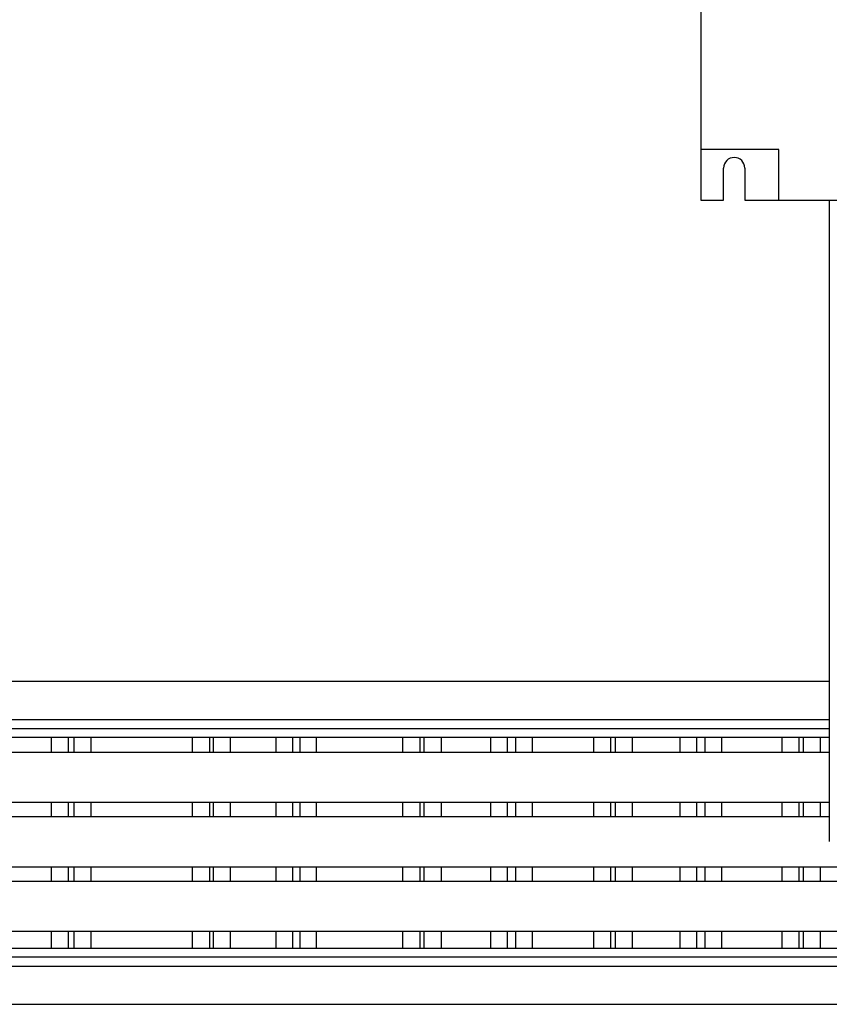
# Model space of a CAD drawing. Header units: millimetres. Extents: x 267 to 1070, y 370 to 734.
# Tile 4 of 7: x 684 to 753, y 566 to 650. Entities that reach past the tile are written whole.
import ezdxf

# ---------------------------------------------------------------- set-up
doc = ezdxf.new("R2010")
doc.units = ezdxf.units.MM

msp = doc.modelspace()

# ---------------------------------------------------------------- linework, layer by layer
at = {"color": 7, "linetype": 'Continuous', "lineweight": 25}
for p, q in [((741.706, 677.925), (741.706, 638.758)), ((748.345, 638.758), (741.706, 638.758)), ((741.706, 638.758), (741.706, 634.425)), ((748.345, 634.425), (748.345, 638.758)), ((743.65, 634.425), (743.65, 637.175)), ((745.45, 637.175), (745.45, 634.425)), ((741.706, 634.425), (743.65, 634.425)), ((745.45, 634.425), (748.345, 634.425)), ((748.345, 634.425), (759.206, 634.425)), ((752.651, 593.405), (569.958, 593.405)), ((752.651, 590.155), (579.454, 590.155)), ((752.651, 589.368), (580.24, 589.368)), ((686.363, 588.655), (681.15, 588.655)), ((686.363, 588.655), (686.363, 587.405)), ((687.808, 588.655), (686.363, 588.655)), ((687.808, 588.655), (687.808, 587.405)), ((688.274, 588.655), (687.808, 588.655)), ((689.719, 588.655), (688.274, 588.655)), ((688.274, 588.655), (688.274, 587.405)), ((698.378, 588.655), (689.719, 588.655)), ((689.719, 588.655), (689.719, 587.405)), ((698.378, 588.655), (698.378, 587.405)), ((699.842, 588.655), (698.378, 588.655)), ((699.842, 588.655), (699.842, 587.405)), ((700.142, 588.655), (699.842, 588.655)), ((700.142, 588.655), (700.142, 587.405)), ((701.606, 588.655), (700.142, 588.655)), ((701.606, 588.655), (701.606, 587.405)), ((705.506, 588.655), (701.606, 588.655)), ((705.506, 588.655), (705.506, 587.405)), ((706.917, 588.655), (705.506, 588.655)), ((706.917, 588.655), (706.917, 587.405)), ((707.534, 588.655), (706.917, 588.655)), ((708.945, 588.655), (707.534, 588.655)), ((707.534, 588.655), (707.534, 587.405)), ((716.285, 588.655), (708.945, 588.655)), ((708.945, 588.655), (708.945, 587.405)), ((716.285, 588.655), (716.285, 587.405)), ((717.756, 588.655), (716.285, 588.655)), ((717.756, 588.655), (717.756, 587.405)), ((718.112, 588.655), (717.756, 588.655)), ((718.112, 588.655), (718.112, 587.405)), ((719.576, 588.655), (718.112, 588.655)), ((719.576, 588.655), (719.576, 587.405)), ((723.791, 588.655), (719.576, 588.655)), ((723.791, 588.655), (723.791, 587.405)), ((725.202, 588.655), (723.791, 588.655)), ((725.202, 588.655), (725.202, 587.405)), ((725.923, 588.655), (725.202, 588.655)), ((725.923, 588.655), (725.923, 587.405)), ((727.334, 588.655), (725.923, 588.655)), ((727.334, 588.655), (727.334, 587.405)), ((732.552, 588.655), (727.334, 588.655)), ((732.552, 588.655), (732.552, 587.405)), ((734.016, 588.655), (732.552, 588.655)), ((734.016, 588.655), (734.016, 587.405)), ((734.393, 588.655), (734.016, 588.655)), ((734.393, 588.655), (734.393, 587.405)), ((735.857, 588.655), (734.393, 588.655)), ((735.857, 588.655), (735.857, 587.405)), ((739.915, 588.655), (735.857, 588.655)), ((739.915, 588.655), (739.915, 587.405)), ((741.33, 588.655), (739.915, 588.655)), ((741.33, 588.655), (741.33, 587.405)), ((742.045, 588.655), (741.33, 588.655)), ((743.46, 588.655), (742.045, 588.655)), ((742.045, 588.655), (742.045, 587.405)), ((743.46, 588.655), (743.46, 587.405)), ((748.595, 588.655), (743.46, 588.655)), ((748.595, 588.655), (748.595, 587.405)), ((750.059, 588.655), (748.595, 588.655)), ((750.059, 588.655), (750.059, 587.405)), ((750.423, 588.655), (750.059, 588.655)), ((750.423, 588.655), (750.423, 587.405)), ((751.887, 588.655), (750.423, 588.655)), ((751.887, 588.655), (751.887, 587.405)), ((752.651, 588.655), (751.887, 588.655)), ((681.15, 587.405), (686.363, 587.405)), ((686.363, 587.405), (687.808, 587.405)), ((687.808, 587.405), (688.274, 587.405)), ((688.274, 587.405), (689.719, 587.405)), ((689.719, 587.405), (698.378, 587.405)), ((698.378, 587.405), (699.842, 587.405)), ((699.842, 587.405), (700.142, 587.405)), ((700.142, 587.405), (701.606, 587.405)), ((701.606, 587.405), (705.506, 587.405)), ((705.506, 587.405), (706.917, 587.405)), ((706.917, 587.405), (707.534, 587.405)), ((707.534, 587.405), (708.945, 587.405)), ((708.945, 587.405), (716.285, 587.405)), ((716.285, 587.405), (717.756, 587.405)), ((717.756, 587.405), (718.112, 587.405)), ((718.112, 587.405), (719.576, 587.405)), ((719.576, 587.405), (723.791, 587.405)), ((723.791, 587.405), (725.202, 587.405)), ((725.202, 587.405), (725.923, 587.405)), ((725.923, 587.405), (727.334, 587.405)), ((727.334, 587.405), (732.552, 587.405)), ((732.552, 587.405), (734.016, 587.405)), ((734.016, 587.405), (734.393, 587.405)), ((734.393, 587.405), (735.857, 587.405)), ((735.857, 587.405), (739.915, 587.405)), ((739.915, 587.405), (741.33, 587.405)), ((741.33, 587.405), (742.045, 587.405)), ((742.045, 587.405), (743.46, 587.405)), ((743.46, 587.405), (748.595, 587.405)), ((748.595, 587.405), (750.059, 587.405)), ((750.059, 587.405), (750.423, 587.405)), ((750.423, 587.405), (751.887, 587.405)), ((751.887, 587.405), (752.651, 587.405)), ((686.363, 583.105), (681.15, 583.105)), ((686.363, 583.105), (686.363, 581.905)), ((687.808, 583.105), (686.363, 583.105)), ((687.808, 583.105), (687.808, 581.905)), ((688.274, 583.105), (687.808, 583.105)), ((688.274, 583.105), (688.274, 581.905)), ((689.719, 583.105), (688.274, 583.105)), ((689.719, 583.105), (689.719, 581.905)), ((698.378, 583.105), (689.719, 583.105)), ((698.378, 583.105), (698.378, 581.905)), ((699.842, 583.105), (698.378, 583.105)), ((699.842, 583.105), (699.842, 581.905)), ((700.142, 583.105), (699.842, 583.105)), ((700.142, 583.105), (700.142, 581.905)), ((701.606, 583.105), (700.142, 583.105)), ((701.606, 583.105), (701.606, 581.905)), ((705.506, 583.105), (701.606, 583.105)), ((705.506, 583.105), (705.506, 581.905)), ((706.917, 583.105), (705.506, 583.105)), ((706.917, 583.105), (706.917, 581.905)), ((707.534, 583.105), (706.917, 583.105)), ((707.534, 583.105), (707.534, 581.905)), ((708.945, 583.105), (707.534, 583.105)), ((708.945, 583.105), (708.945, 581.905)), ((716.285, 583.105), (708.945, 583.105)), ((716.285, 583.105), (716.285, 581.905)), ((717.756, 583.105), (716.285, 583.105)), ((717.756, 583.105), (717.756, 581.905)), ((718.112, 583.105), (717.756, 583.105)), ((718.112, 583.105), (718.112, 581.905)), ((719.576, 583.105), (718.112, 583.105)), ((719.576, 583.105), (719.576, 581.905)), ((723.791, 583.105), (719.576, 583.105)), ((723.791, 583.105), (723.791, 581.905)), ((725.202, 583.105), (723.791, 583.105)), ((725.202, 583.105), (725.202, 581.905)), ((725.923, 583.105), (725.202, 583.105)), ((725.923, 583.105), (725.923, 581.905)), ((727.334, 583.105), (725.923, 583.105)), ((727.334, 583.105), (727.334, 581.905)), ((732.552, 583.105), (727.334, 583.105)), ((732.552, 583.105), (732.552, 581.905)), ((734.016, 583.105), (732.552, 583.105)), ((734.016, 583.105), (734.016, 581.905)), ((734.393, 583.105), (734.016, 583.105)), ((734.393, 583.105), (734.393, 581.905)), ((735.857, 583.105), (734.393, 583.105)), ((735.857, 583.105), (735.857, 581.905)), ((739.915, 583.105), (735.857, 583.105)), ((739.915, 583.105), (739.915, 581.905)), ((741.33, 583.105), (739.915, 583.105)), ((741.33, 583.105), (741.33, 581.905)), ((742.045, 583.105), (741.33, 583.105)), ((742.045, 583.105), (742.045, 581.905)), ((743.46, 583.105), (742.045, 583.105)), ((743.46, 583.105), (743.46, 581.905)), ((748.595, 583.105), (743.46, 583.105)), ((748.595, 583.105), (748.595, 581.905)), ((750.059, 583.105), (748.595, 583.105)), ((750.059, 583.105), (750.059, 581.905)), ((750.423, 583.105), (750.059, 583.105)), ((750.423, 583.105), (750.423, 581.905)), ((751.887, 583.105), (750.423, 583.105)), ((751.887, 583.105), (751.887, 581.905)), ((752.651, 583.105), (751.887, 583.105)), ((681.15, 581.905), (686.363, 581.905)), ((686.363, 581.905), (687.808, 581.905)), ((687.808, 581.905), (688.274, 581.905)), ((688.274, 581.905), (689.719, 581.905)), ((689.719, 581.905), (698.378, 581.905)), ((698.378, 581.905), (699.842, 581.905)), ((699.842, 581.905), (700.142, 581.905)), ((700.142, 581.905), (701.606, 581.905)), ((701.606, 581.905), (705.506, 581.905)), ((705.506, 581.905), (706.917, 581.905)), ((706.917, 581.905), (707.534, 581.905)), ((707.534, 581.905), (708.945, 581.905)), ((708.945, 581.905), (716.285, 581.905)), ((716.285, 581.905), (717.756, 581.905)), ((717.756, 581.905), (718.112, 581.905)), ((718.112, 581.905), (719.576, 581.905)), ((719.576, 581.905), (723.791, 581.905)), ((723.791, 581.905), (725.202, 581.905)), ((725.202, 581.905), (725.923, 581.905)), ((725.923, 581.905), (727.334, 581.905)), ((727.334, 581.905), (732.552, 581.905)), ((732.552, 581.905), (734.016, 581.905)), ((734.016, 581.905), (734.393, 581.905)), ((734.393, 581.905), (735.857, 581.905)), ((735.857, 581.905), (739.915, 581.905)), ((739.915, 581.905), (741.33, 581.905)), ((741.33, 581.905), (742.045, 581.905)), ((742.045, 581.905), (743.46, 581.905)), ((743.46, 581.905), (748.595, 581.905)), ((748.595, 581.905), (750.059, 581.905)), ((750.059, 581.905), (750.423, 581.905)), ((750.423, 581.905), (751.887, 581.905)), ((751.887, 581.905), (752.651, 581.905)), ((686.363, 577.605), (681.15, 577.605)), ((686.363, 577.605), (686.363, 576.405)), ((687.808, 577.605), (686.363, 577.605)), ((687.808, 577.605), (687.808, 576.405)), ((688.274, 577.605), (687.808, 577.605)), ((688.274, 577.605), (688.274, 576.405)), ((689.719, 577.605), (688.274, 577.605)), ((689.719, 577.605), (689.719, 576.405)), ((698.378, 577.605), (689.719, 577.605)), ((698.378, 577.605), (698.378, 576.405)), ((699.842, 577.605), (698.378, 577.605)), ((699.842, 577.605), (699.842, 576.405)), ((700.142, 577.605), (699.842, 577.605)), ((700.142, 577.605), (700.142, 576.405)), ((701.606, 577.605), (700.142, 577.605)), ((701.606, 577.605), (701.606, 576.405)), ((705.506, 577.605), (701.606, 577.605)), ((705.506, 577.605), (705.506, 576.405)), ((706.917, 577.605), (705.506, 577.605)), ((706.917, 577.605), (706.917, 576.405)), ((707.534, 577.605), (706.917, 577.605)), ((707.534, 577.605), (707.534, 576.405)), ((708.945, 577.605), (707.534, 577.605)), ((708.945, 577.605), (708.945, 576.405)), ((716.285, 577.605), (708.945, 577.605)), ((716.285, 577.605), (716.285, 576.405)), ((717.756, 577.605), (716.285, 577.605)), ((717.756, 577.605), (717.756, 576.405)), ((718.112, 577.605), (717.756, 577.605)), ((718.112, 577.605), (718.112, 576.405)), ((719.576, 577.605), (718.112, 577.605)), ((719.576, 577.605), (719.576, 576.405)), ((723.791, 577.605), (719.576, 577.605)), ((723.791, 577.605), (723.791, 576.405)), ((725.202, 577.605), (723.791, 577.605)), ((725.202, 577.605), (725.202, 576.405)), ((725.923, 577.605), (725.202, 577.605)), ((725.923, 577.605), (725.923, 576.405)), ((727.334, 577.605), (725.923, 577.605)), ((727.334, 577.605), (727.334, 576.405)), ((732.552, 577.605), (727.334, 577.605)), ((732.552, 577.605), (732.552, 576.405)), ((734.016, 577.605), (732.552, 577.605)), ((734.016, 577.605), (734.016, 576.405)), ((734.393, 577.605), (734.016, 577.605)), ((734.393, 577.605), (734.393, 576.405)), ((735.857, 577.605), (734.393, 577.605)), ((735.857, 577.605), (735.857, 576.405)), ((739.915, 577.605), (735.857, 577.605)), ((739.915, 577.605), (739.915, 576.405)), ((741.33, 577.605), (739.915, 577.605)), ((741.33, 577.605), (741.33, 576.405)), ((742.045, 577.605), (741.33, 577.605)), ((742.045, 577.605), (742.045, 576.405)), ((743.46, 577.605), (742.045, 577.605)), ((743.46, 577.605), (743.46, 576.405)), ((748.595, 577.605), (743.46, 577.605)), ((748.595, 577.605), (748.595, 576.405)), ((750.059, 577.605), (748.595, 577.605)), ((750.059, 577.605), (750.059, 576.405)), ((750.423, 577.605), (750.059, 577.605)), ((750.423, 577.605), (750.423, 576.405)), ((751.887, 577.605), (750.423, 577.605)), ((751.887, 577.605), (751.887, 576.405)), ((756.377, 577.605), (751.887, 577.605)), ((681.15, 576.405), (686.363, 576.405)), ((686.363, 576.405), (687.808, 576.405)), ((687.808, 576.405), (688.274, 576.405)), ((688.274, 576.405), (689.719, 576.405)), ((689.719, 576.405), (698.378, 576.405)), ((698.378, 576.405), (699.842, 576.405)), ((699.842, 576.405), (700.142, 576.405)), ((700.142, 576.405), (701.606, 576.405)), ((701.606, 576.405), (705.506, 576.405)), ((705.506, 576.405), (706.917, 576.405)), ((706.917, 576.405), (707.534, 576.405)), ((707.534, 576.405), (708.945, 576.405)), ((708.945, 576.405), (716.285, 576.405)), ((716.285, 576.405), (717.756, 576.405)), ((717.756, 576.405), (718.112, 576.405)), ((718.112, 576.405), (719.576, 576.405)), ((719.576, 576.405), (723.791, 576.405)), ((723.791, 576.405), (725.202, 576.405)), ((725.202, 576.405), (725.923, 576.405)), ((725.923, 576.405), (727.334, 576.405)), ((727.334, 576.405), (732.552, 576.405)), ((732.552, 576.405), (734.016, 576.405)), ((734.016, 576.405), (734.393, 576.405)), ((734.393, 576.405), (735.857, 576.405)), ((735.857, 576.405), (739.915, 576.405)), ((739.915, 576.405), (741.33, 576.405)), ((741.33, 576.405), (742.045, 576.405)), ((742.045, 576.405), (743.46, 576.405)), ((743.46, 576.405), (748.595, 576.405)), ((748.595, 576.405), (750.059, 576.405)), ((750.059, 576.405), (750.423, 576.405)), ((750.423, 576.405), (751.887, 576.405)), ((751.887, 576.405), (756.377, 576.405)), ((686.363, 572.105), (681.15, 572.105)), ((686.363, 572.105), (686.363, 570.655)), ((687.808, 572.105), (686.363, 572.105)), ((687.808, 572.105), (687.808, 570.655)), ((688.274, 572.105), (687.808, 572.105)), ((688.274, 572.105), (688.274, 570.655)), ((689.719, 572.105), (688.274, 572.105)), ((689.719, 572.105), (689.719, 570.655)), ((698.378, 572.105), (689.719, 572.105)), ((698.378, 572.105), (698.378, 570.655)), ((699.842, 572.105), (698.378, 572.105)), ((699.842, 572.105), (699.842, 570.655)), ((700.142, 572.105), (699.842, 572.105)), ((700.142, 572.105), (700.142, 570.655)), ((701.606, 572.105), (700.142, 572.105)), ((701.606, 572.105), (701.606, 570.655)), ((705.506, 572.105), (701.606, 572.105)), ((705.506, 572.105), (705.506, 570.655)), ((706.917, 572.105), (705.506, 572.105)), ((706.917, 572.105), (706.917, 570.655)), ((707.534, 572.105), (706.917, 572.105)), ((707.534, 572.105), (707.534, 570.655)), ((708.945, 572.105), (707.534, 572.105)), ((708.945, 572.105), (708.945, 570.655)), ((716.285, 572.105), (708.945, 572.105)), ((716.285, 572.105), (716.285, 570.655)), ((717.756, 572.105), (716.285, 572.105)), ((717.756, 572.105), (717.756, 570.655)), ((718.112, 572.105), (717.756, 572.105)), ((718.112, 572.105), (718.112, 570.655)), ((719.576, 572.105), (718.112, 572.105)), ((719.576, 572.105), (719.576, 570.655)), ((723.791, 572.105), (719.576, 572.105)), ((723.791, 572.105), (723.791, 570.655)), ((725.202, 572.105), (723.791, 572.105)), ((725.202, 572.105), (725.202, 570.655)), ((725.923, 572.105), (725.202, 572.105)), ((725.923, 572.105), (725.923, 570.655)), ((727.334, 572.105), (725.923, 572.105)), ((727.334, 572.105), (727.334, 570.655)), ((732.552, 572.105), (727.334, 572.105)), ((732.552, 572.105), (732.552, 570.655)), ((734.016, 572.105), (732.552, 572.105)), ((734.016, 572.105), (734.016, 570.655)), ((734.393, 572.105), (734.016, 572.105)), ((734.393, 572.105), (734.393, 570.655)), ((735.857, 572.105), (734.393, 572.105)), ((735.857, 572.105), (735.857, 570.655)), ((739.915, 572.105), (735.857, 572.105)), ((739.915, 572.105), (739.915, 570.655)), ((741.33, 572.105), (739.915, 572.105)), ((741.33, 572.105), (741.33, 570.655)), ((742.045, 572.105), (741.33, 572.105)), ((742.045, 572.105), (742.045, 570.655)), ((743.46, 572.105), (742.045, 572.105)), ((743.46, 572.105), (743.46, 570.655)), ((748.595, 572.105), (743.46, 572.105)), ((748.595, 572.105), (748.595, 570.655)), ((750.059, 572.105), (748.595, 572.105)), ((750.059, 572.105), (750.059, 570.655)), ((750.423, 572.105), (750.059, 572.105)), ((750.423, 572.105), (750.423, 570.655)), ((751.887, 572.105), (750.423, 572.105)), ((751.887, 572.105), (751.887, 570.655)), ((756.377, 572.105), (751.887, 572.105)), ((686.363, 570.655), (681.15, 570.655)), ((687.808, 570.655), (686.363, 570.655)), ((688.274, 570.655), (687.808, 570.655)), ((689.719, 570.655), (688.274, 570.655)), ((698.378, 570.655), (689.719, 570.655)), ((699.842, 570.655), (698.378, 570.655)), ((700.142, 570.655), (699.842, 570.655)), ((701.606, 570.655), (700.142, 570.655)), ((705.506, 570.655), (701.606, 570.655)), ((706.917, 570.655), (705.506, 570.655)), ((707.534, 570.655), (706.917, 570.655)), ((708.945, 570.655), (707.534, 570.655)), ((716.285, 570.655), (708.945, 570.655)), ((717.756, 570.655), (716.285, 570.655)), ((718.112, 570.655), (717.756, 570.655)), ((719.576, 570.655), (718.112, 570.655)), ((723.791, 570.655), (719.576, 570.655)), ((725.202, 570.655), (723.791, 570.655)), ((725.923, 570.655), (725.202, 570.655)), ((727.334, 570.655), (725.923, 570.655)), ((732.552, 570.655), (727.334, 570.655)), ((734.016, 570.655), (732.552, 570.655)), ((734.393, 570.655), (734.016, 570.655)), ((735.857, 570.655), (734.393, 570.655)), ((739.915, 570.655), (735.857, 570.655)), ((741.33, 570.655), (739.915, 570.655)), ((742.045, 570.655), (741.33, 570.655)), ((743.46, 570.655), (742.045, 570.655)), ((748.595, 570.655), (743.46, 570.655)), ((750.059, 570.655), (748.595, 570.655)), ((750.423, 570.655), (750.059, 570.655)), ((751.887, 570.655), (750.423, 570.655)), ((756.377, 570.655), (751.887, 570.655)), ((580.24, 569.941), (766.675, 569.941)), ((579.454, 569.155), (767.461, 569.155)), ((569.958, 565.905), (776.958, 565.905))]:
    msp.add_line(p, q, dxfattribs=at)
msp.add_arc((744.55, 637.175), 0.9, 0, 180, dxfattribs=at)
msp.add_open_spline([(752.651, 634.425), (752.651, 634.216), (752.651, 632.696), (752.651, 630.24), (752.651, 627.098), (752.651, 624.363), (752.651, 621.662), (752.651, 618.949), (752.651, 615.496), (752.651, 611.323), (752.651, 606.475), (752.651, 602.016), (752.651, 598.024), (752.651, 594.899), (752.651, 592.31), (752.651, 590.131), (752.651, 588.045), (752.651, 586.189), (752.651, 584.636), (752.651, 583.519), (752.651, 582.648), (752.651, 581.905), (752.651, 581.147), (752.651, 580.464), (752.651, 579.901), (752.651, 579.819), (752.651, 579.775)], degree=3, knots=[0, 0, 0, 0, 0.008825, 0.06423, 0.103971, 0.141682, 0.179788, 0.218015, 0.256177, 0.325571, 0.394511, 0.463027, 0.519672, 0.574872, 0.611744, 0.651171, 0.693419, 0.735808, 0.774589, 0.810158, 0.831244, 0.857446, 0.888009, 0.922146, 0.95927, 1, 1, 1, 1], dxfattribs=at)

doc.saveas('drawing.dxf')
